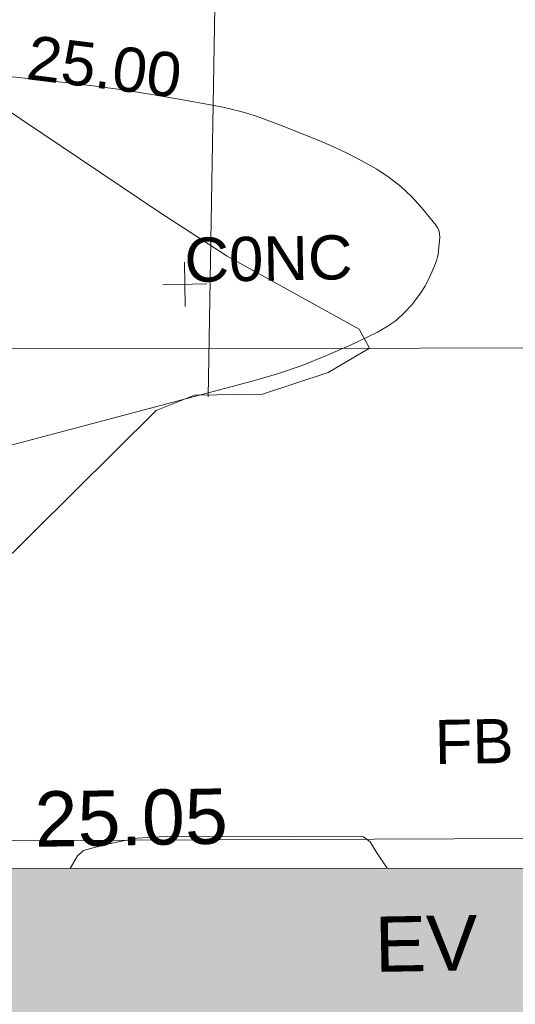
# Model space of a CAD drawing. Header units: millimetres. Extents: x -287732 to 520720, y -88450 to 287754.
# Tile 28 of 256: x -244807 to -241442, y 71427 to 78107. Entities that reach past the tile are written whole.
import ezdxf

# ---------------------------------------------------------------- set-up
doc = ezdxf.new("R2010")
doc.units = ezdxf.units.MM
doc.linetypes.add('IMPORT-UG_ELEC_STREET LIGHTING_QLB2 _2_', pattern=[2700, 1500, -300.0000000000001, 0, -250, 150, -300.0000000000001, 0, -200])
for name, color, linetype, lineweight, true_color in [('00_TOPO_BUILDING_OUTLINE', 5, 'Continuous', 9, 0x0000ff), ('00_TOPO_EAVE', 7, 'Continuous', 9, 0x666666), ('00_UAV_FORM_LINES', 7, 'Continuous', 9, 0x666666), ('01_DTM_CONTOUR_MJR', 7, 'Continuous', 9, 0x7f3f00), ('12333-PUM-2D-U-0001-C01 - Rev2_REVIT IMPORT_dwg', 7, 'Continuous', 9, 0x767676), ('A_RHA_Line', 7, 'Continuous', 9, 0x00a600), ('CONTOURS_INDEX', 4, 'Continuous', 9, 0x00ffff), ('CONTOURS_INDEX_LVL', 4, 'Continuous', 9, 0x00ffff), ('CONTOURS_MINOR', 7, 'Continuous', 9, 0x00a5a5), ('FLOWER_BED_TXT', 40, 'Continuous', 9, 0xffbf00), ('MARKINGS_WHITE_LINE', 7, 'Continuous', 9, 0xc0c0c0)]:
    doc.layers.add(name, color=color, linetype=linetype, lineweight=lineweight, true_color=true_color)
for name, color, linetype, lineweight in [('A_RHA_Detail', 7, 'Continuous', 9), ('PARAPET', 7, 'Continuous', 9), ('Text', 7, 'Continuous', 9), ('TEXT_TXT', 7, 'Continuous', 9)]:
    doc.layers.add(name, color=color, linetype=linetype, lineweight=lineweight)
doc.styles.add('Arial_3', font='arial.ttf', dxfattribs={"height": 299.9999999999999})
doc.styles.add('Swis721 Lt BT_2', font='swissl.ttf', dxfattribs={"height": 375})

# ---------------------------------------------------------------- blocks, each defined once
blk = doc.blocks.new('12333-PUM-2D-U-0001-C01 - Rev2_REVIT IMPORT_dwg_MGS62954_T2_Galway_ITM_3d_Rev1-2077680-Site Location Plan Proposed')
at = {"layer": '00_UAV_FORM_LINES', "color": 254, "true_color": 0xcccccc, "flags": 128}
blk.add_lwpolyline([(533656646.3393074, 725635594.9285582), (533659525.6439999, 725635542.1565003), (533662943.2357165, 725635486.2142044)], dxfattribs=at)
at = {"layer": '01_DTM_CONTOUR_MJR', "color": 254, "true_color": 0xcccccc, "flags": 128}
blk.add_lwpolyline([(533657448.1937449, 725633224.3358234), (533659433.8368151, 725635123.2928652), (533659694.7264962, 725635223.0127966), (533660158.4934983, 725635220.858442), (533660606.07252, 725635359.5610105), (533660890, 725635520.0000001), (533660821.4318182, 725635650.3787879), (533659934.560049, 725636162.4000754), (533659475.6255049, 725636469.8038698), (533657767.6074356, 725637659.7538391)], dxfattribs=at)
at = {"layer": '00_TOPO_BUILDING_OUTLINE', "color": 251, "true_color": 0x666666, "insert": (533658560.33956, 725632552.3010857), "char_height": 375, "width": 1495.902363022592, "attachment_point": 1, "line_spacing_factor": 1.005061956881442, "style": 'Swis721 Lt BT_2'}
blk.add_mtext('25.05', dxfattribs=at)
at = {"layer": '00_TOPO_EAVE', "insert": (533660854.0798673, 725631663.5544349), "char_height": 375, "width": 736.078940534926, "attachment_point": 1, "line_spacing_factor": 1.005061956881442, "style": 'Swis721 Lt BT_2'}
blk.add_mtext('EV', dxfattribs=at)
blk = doc.blocks.new('12333-PUM-2D-U-0001-C01 - Rev2_REVIT IMPORT_dwg_SPOT-2077713-Site Location Plan Proposed')
at = {"layer": 'Text', "color": 253, "true_color": 0xaaaaaa}
for p, q in [((0, 500.0000000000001), (0, -500.0000000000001)), ((-500.0000000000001, 0), (500.0000000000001, 0))]:
    blk.add_line(p, q, dxfattribs=at)
blk = doc.blocks.new('12333-PUM-2D-U-0001-C01 - Rev2_REVIT IMPORT_dwg-1620468-Site Location Plan Proposed')
at = {"layer": 'CONTOURS_INDEX', "color": 131, "true_color": 0xaaffff, "flags": 128}
blk.add_lwpolyline([(17365.79475947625, 19051.2772332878), (19009.50818834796, 19456.27018052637), (19180.93393673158, 19503.65967664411), (19350.17198626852, 19557.32959357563), (19516.12848660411, 19620.42014114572), (19679.89728820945, 19689.79110894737), (19865.07979093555, 19774.45240726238), (19931.40010326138, 19810.41978113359), (19993.62433422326, 19851.73308197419), (20049.7044448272, 19901.06527169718), (20101.68847476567, 19955.74338827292), (20129.85166464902, 19989.72675239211), (20162.51672350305, 20032.83438330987), (20192.51806777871, 20077.56542600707), (20218.52384007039, 20124.73158538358), (20241.86589801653, 20173.52115642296), (20266.58847986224, 20231.5636795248), (20274.55207577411, 20252.82805331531), (20281.22683754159, 20274.42907064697), (20285.9683476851, 20296.53505340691), (20289.42102426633, 20318.97768005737), (20299.29480073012, 20409.77651160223), (20299.04099123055, 20431.69144762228), (20295.58800405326, 20452.68412434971), (20287.33625088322, 20472.29341231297), (20275.88531991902, 20490.98044051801), (20178.41518938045, 20614.09569939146), (20111.9186009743, 20689.50963194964), (20040.75895727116, 20759.66583739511), (19962.60473050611, 20821.93545158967), (19879.78744809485, 20878.94733843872), (19775.67446487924, 20939.92304359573), (19681.1490842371, 20991.24643986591), (19584.40986601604, 21038.26411999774), (19486.19475576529, 21082.41132181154), (19232.81447973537, 21189.51161112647), (19178.31383889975, 21211.69021097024), (19123.44700179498, 21232.881430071), (19068.03087017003, 21252.59157794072), (19012.24854169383, 21271.31434495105), (18955.94183250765, 21288.33662474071), (18899.30362452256, 21304.08395687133), (18842.16816874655, 21317.91886722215), (18784.70121428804, 21330.47883003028), (18533.28451863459, 21381.01483264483), (18349.52683153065, 21415.83901818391), (18165.3255020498, 21447.9395427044), (17980.45870824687, 21475.95457569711), (17795.14827171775, 21501.24594743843), (16027.9655875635, 21722.53277932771)], dxfattribs=at)
at = {"layer": 'CONTOURS_MINOR', "color": 254, "true_color": 0xaae1e1, "flags": 128}
for points in [[(17715.67100519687, 16172.28155890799), (17766.41332637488, 16256.31171406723), (17805.75767031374, 16291.10233846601), (17822.73159641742, 16297.41103993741), (17981.1645738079, 16335.06058319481), (18079.17849742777, 16354.44554034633), (18177.73001827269, 16368.81817237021), (18277.08793443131, 16375.67231664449), (18376.98344723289, 16377.5141359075), (19710.87020367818, 16351.34467680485), (19755.1260148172, 16318.15926067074)], [(19755.1260148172, 16318.15926067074), (19794.04301161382, 16248.37250530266), (19866.86582891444, 16136.08021971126)]]:
    blk.add_lwpolyline(points, dxfattribs=at)
at = {"layer": 'MARKINGS_WHITE_LINE', "color": 254, "true_color": 0xeaeaea, "flags": 128}
blk.add_lwpolyline([(24503.91377438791, 22950.89774148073), (18836.58010186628, 23059.88492711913), (18709.42838490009, 19354.32060330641)], dxfattribs=at)
at = {"layer": 'PARAPET', "color": 253, "true_color": 0xaaaaaa, "flags": 128}
blk.add_lwpolyline([(21945.48824208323, 14782.21106808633), (21967.22943917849, 16306.30552209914), (15414.3085750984, 16392.87724439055), (15412.91225666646, 14868.0978739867)], dxfattribs=at)
blk.add_blockref('12333-PUM-2D-U-0001-C01 - Rev2_REVIT IMPORT_dwg_MGS62954_T2_Galway_ITM_3d_Rev1-2077680-Site Location Plan Proposed', (-533641079.6498471, -725615854.3561786))
at = {"xscale": 0.3, "yscale": 0.3, "zscale": 0.3}
blk.add_blockref('12333-PUM-2D-U-0001-C01 - Rev2_REVIT IMPORT_dwg_SPOT-2077713-Site Location Plan Proposed', (18563.73301858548, 20121.1833821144), dxfattribs=at)
at = {"layer": 'CONTOURS_INDEX_LVL', "insert": (17545.62675792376, 21830.11497048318), "char_height": 299.9999999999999, "width": 1256.112065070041, "attachment_point": 1, "rotation": 351.9239465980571, "line_spacing_factor": 0.9417779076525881, "style": 'Arial_3'}
blk.add_mtext('25.00', dxfattribs=at)
at = {"layer": 'FLOWER_BED_TXT', "insert": (20205.40670317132, 17136.10673840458), "char_height": 299.9999999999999, "width": 639.0745594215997, "attachment_point": 1, "line_spacing_factor": 0.9417779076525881, "style": 'Arial_3'}
blk.add_mtext('FB', dxfattribs=at)
at = {"layer": 'TEXT_TXT', "insert": (18563.73301858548, 20436.19447707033), "char_height": 299.9999999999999, "width": 1358.951649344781, "attachment_point": 1, "line_spacing_factor": 0.9417779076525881, "style": 'Arial_3'}
blk.add_mtext('C0NC', dxfattribs=at)

msp = doc.modelspace()

# ---------------------------------------------------------------- hatches: boundary and pattern name
at = {"layer": 'A_RHA_Detail', "true_color": 0xc0c0c0}
h = msp.add_hatch(color=9, dxfattribs=at)
h.paths.add_polyline_path([(-80880.60083809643, -68502.79057078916), (-80400.865924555, -68483.41509113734), (-80400.865924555, -62984.64684185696), (-24474.85765177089, -63009.32043784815), (-24456.14471271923, -50840.30023858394), (-36622.55041039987, -50831.65104353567), (-36622.55041039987, -44228.57792613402), (-50959.0526582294, -44218.38599194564), (-50959.0526582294, -42573.78171514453), (-54563.9325804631, -42571.21897729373), (-54565.69773352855, -45054.17447474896), (-92408.82109321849, -45027.27149621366), (-92411.78875845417, -49201.74309222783), (-100061.9988811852, -49201.74309222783), (-100052.2214449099, -64852.82557838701), (-86120.90825229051, -64852.82557838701), (-86092.1662649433, -62957.90041523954), (-84861.10047608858, -62957.90041523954), (-84854.79052929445, -68240.109737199), (-80870.60226892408, -68240.10973722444)])
h.paths.add_polyline_path([(-137238.9269902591, -68461.9384092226), (-132719.7426408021, -68433.0633692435), (-132847.0731201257, -62850.04282283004), (-130454.6837966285, -62916.63108078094), (-130498.2830220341, -61355.85393642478), (-117581.136331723, -61423.42893438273), (-117492.3908565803, -49183.91309190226), (-125136.5200282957, -49178.47881952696), (-125133.572703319, -45032.61887136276), (-163007.1824077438, -45005.6942194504), (-163007.1824076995, -44090.2963411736), (-163123.8521269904, -44090.21339942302), (-163122.6389897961, -42383.75184302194), (-166563.8543419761, -42383.75184298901), (-166565.034908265, -44044.39824208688), (-193158.4656786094, -44025.49275805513), (-193195.152889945, -62863.65652504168), (-137269.7106414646, -62916.63108078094), (-137254.3708868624, -65679.90523788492)])
h.paths.add_polyline_path([(120310.9497607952, -32334.28230164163), (120312.4652266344, -31610.73011961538), (133451.2244789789, -31638.24899384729), (133469.2230092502, -19717.98315780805), (121295.7536929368, -19692.48606430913), (121319.8434528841, -8190.941560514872), (112277.0825930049, -8172.001674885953), (112263.1770823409, -14811.1234547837), (78285.85310969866, -14739.95861438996), (78292.82277619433, -8167.077575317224), (75241.99098605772, -8160.673431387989), (69355.76844233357, -8152.931592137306), (69353.6659720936, -9156.74635762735), (68372.60878945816, -9154.691552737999), (68372.60878945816, -13705.52853215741), (69333.7233474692, -13707.54156770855), (69325.07112547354, -16249.53369228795), (66623.4489111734, -16249.53369228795), (66619.79243935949, -17995.29925530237), (65989.07757494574, -17995.2992552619), (65985.44262772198, -19730.78799483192), (57152.23993377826, -19712.28702421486), (57127.42535098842, -31559.89463417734), (70277.87165424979, -31587.43801817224), (70277.87165431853, -32271.7414715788), (78263.96947909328, -32285.12944888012), (78266.62661740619, -31019.79372153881), (112335.8856506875, -31091.15111860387), (112335.8856506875, -32317.57330553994), (119781.4233959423, -32333.17321913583)])
h.paths.add_polyline_path([(7503.717409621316, -1791.439263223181), (15482.43097392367, -674.0213231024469), (15484.0826588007, 148.1327206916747), (56188.28042539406, 205.5276654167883), (56155.84326007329, 14338.3166313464), (18016.62665935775, 14236.48149539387), (17967.9025208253, 34313.18372071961), (21727.10644863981, 34324.0692624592), (21708.90974962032, 40608.10218321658), (18009.66447159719, 40608.10218321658), (17995.54603706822, 45483.75063442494), (9770.084204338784, 45420.6329473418), (3966.213879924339, 45446.76585222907), (3984.771235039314, 14176.56786832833), (1023.062455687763, 14176.56786837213), (-276.5134647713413, 14190.52623461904), (-231.6790044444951, 5968.135265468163), (-226.4491536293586, 193.7444677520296), (553.0869992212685, 183.4716499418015), (7477.609307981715, 143.2867586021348), (7488.638446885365, -674.0213231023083)])
h.paths.add_polyline_path([(77755.59663317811, 53.47451145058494), (77729.51881611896, 1699.844979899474), (94464.47132486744, 1659.976083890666), (94606.37913471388, 17991.390236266), (88810.4190114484, 18015.03260816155), (88799.89418497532, 14436.74271609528), (69413.88950349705, 14457.8773889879), (69377.35724448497, 99.62816357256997), (75241.99098605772, 67.32134432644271)])
h.paths.add_polyline_path([(61252.12079701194, 46453.95617366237), (105774.7348988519, 46472.68783506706), (105768.2642198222, 61852.61234306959), (92285.13876309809, 61852.61234306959), (92308.59670399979, 65784.30757140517), (96107.4668000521, 65767.60445243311), (96059.68081117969, 75209.20847378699), (101084.8427276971, 75071.88872764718), (104988.0046543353, 74765.36560406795), (108403.6894220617, 74363.8408943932), (112009.2703903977, 73787.25420861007), (115645.3524815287, 73049.69667206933), (116890.8108051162, 72761.69136252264), (120208.9929833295, 71893.18353872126), (120865.241739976, 71703.68484519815), (124135.6329506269, 70669.67317906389), (127435.6253142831, 69480.50055823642), (127820.4368670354, 69394.93141813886), (128274.3081769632, 69331.69585753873), (128731.8791144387, 69306.66104516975), (129189.9401488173, 69320.00258290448), (129645.2782985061, 69371.62688826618), (130094.6997111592, 69461.17185603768), (130535.0520071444, 69588.00939074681), (130963.246434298, 69751.24981927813), (131376.2795165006, 69949.74812590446), (131771.2541232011, 70182.11198903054), (132162.5575600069, 70460.5404660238), (132496.0921583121, 70741.69081113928), (132820.871367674, 71064.98072578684), (133117.4593294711, 71414.31364272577), (133383.77568926, 71787.23923950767), (133616.5473239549, 72178.5372844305), (133817.1647262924, 72590.54524898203), (133982.6025969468, 73017.89547513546), (134111.7005086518, 73457.59040801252), (134203.5529320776, 73906.54590458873), (134257.5155883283, 74361.61286216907), (134272.5462649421, 74819.5993153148), (134250.5259875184, 75277.29281745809), (134189.6227572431, 75731.48297747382), (134090.9274700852, 76178.98397757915), (133955.1324028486, 76616.65691993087), (133783.1900598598, 77041.43184345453), (133576.3064937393, 77450.32925647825), (133335.932843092, 77840.48103920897), (133063.7551572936, 78209.15055532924), (132761.6825665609, 78553.75185442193), (132431.8338935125, 78871.8678050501), (132076.5227905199, 79161.26705197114), (131698.2415080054, 79419.91966861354), (131299.6434187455, 79646.01139197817), (131093.5942456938, 79746.34209763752), (132146.0467355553, 83110.22226145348), (122787.7632953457, 86282.54285518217), (121604.3555412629, 82800.3591886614), (117095.9864227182, 83870.84033785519), (116841.9598400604, 83526.35449572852), (116120.5435466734, 91221.93611972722), (110237.7341284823, 91274.27491021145), (110194.3680786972, 90435.39030214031), (104988.0046543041, 90486.49901390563), (104973.2761846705, 94309.82427956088), (103746.1314668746, 94309.8242795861), (103839.9937121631, 122852.1474271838), (96365.09202306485, 122931.9599470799), (96350.3400238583, 123952.4168585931), (104555.5505249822, 123902.1925226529), (104607.3234458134, 120248.5396156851), (125502.5015002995, 120134.1933400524), (125662.0200253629, 137657.3796882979), (114479.5865733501, 137699.2256881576), (114382.306264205, 129149.9458158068), (104644.159003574, 129187.9975073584), (104577.9931702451, 126217.3903144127), (101184.4926406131, 126159.1566967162), (101264.6166812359, 135959.2655565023), (89967.23178808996, 135988.8856164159), (89927.63362986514, 125823.6463181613), (93630.53562302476, 125840.7948842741), (93580.65688892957, 122931.9599470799), (88697.38835376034, 122904.7310126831), (88679.3898954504, 95739.09143775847), (86378.25848996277, 95739.09143775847), (86378.18187189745, 96178.1008337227), (83279.50743284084, 96200.92083327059), (83273.62493422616, 95735.74732133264), (70169.67509619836, 95733.22421950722), (70166.26842742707, 96272.07409347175), (66674.99731294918, 96257.14073655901), (66654.74538556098, 95755.71092136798), (65784.77231079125, 95755.71092136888), (65887.65094984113, 117470.630565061), (53473.3427162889, 117487.9046429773), (53434.44066309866, 98570.46349063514), (40649.41626916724, 98570.46349063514), (40610.16711559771, 94406.01479078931), (38853.82372868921, 94410.36303440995), (38848.65589191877, 89463.65332729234), (40612.46601912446, 89518.45976927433), (40665.38257362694, 86257.73741128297), (38372.19584460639, 86305.72309285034), (38369.79374539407, 76901.0507917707), (50937.9512507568, 76944.40198294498), (50922.88567286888, 74598.78180889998), (56484.9061132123, 74588.85093771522), (56484.9061132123, 75194.85181995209), (92465.4037153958, 75233.0258166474), (92645.92783662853, 71766.64845094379), (89810.55521366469, 69362.83965827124), (85313.16173974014, 69360.94750420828), (85313.16173974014, 66907.4050808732), (75210.14498263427, 66903.15451589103), (75210.14498263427, 63815.70944550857), (70819.40014309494, 63815.70999200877), (70819.21601505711, 64253.35708059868), (69456.83415683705, 64253.35708059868), (69455.7195737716, 66901.99623166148), (61303.32856759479, 66898.5668068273), (61304.56054988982, 63970.32021231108), (70500.41048208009, 63970.32021219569), (70500.4088543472, 61852.59006207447), (61245.6438848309, 61848.69637488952), (61252.03558504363, 46656.49344428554)])
h.paths.add_polyline_path([(-17153.16561239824, 48569.32684293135), (-17153.16561224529, 60770.38083685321), (-29362.88357759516, 60774.70428694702), (-29362.88357759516, 67399.20394580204), (-43507.24466814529, 67405.01911303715), (-43488.5313307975, 69093.07334175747), (-45766.41866231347, 69109.32868388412), (-45794.3462003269, 67405.01911303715), (-47272.11273194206, 67404.2124544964), (-47272.44887633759, 66454.91798908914), (-86004.56386332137, 66468.63299519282), (-86006.66970787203, 60521.58362721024), (-92662.87722510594, 60521.58362721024), (-92665.2138765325, 50184.35611932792), (-79752.0168396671, 50179.78309939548), (-79752.016597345, 48591.4932381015), (-17157.7163123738, 48569.32845417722)])
h.paths.add_polyline_path([(-201056.4185878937, 48628.75479108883), (-138377.9751621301, 48634.64535779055), (-138377.9751621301, 50133.28201003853), (-125467.710581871, 50134.49626164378), (-125468.6909603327, 60566.1903686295), (-132186.8595614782, 60565.86652591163), (-132187.4203588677, 66533.0197876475), (-170643.3098734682, 66805.61809689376), (-170643.3098732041, 67738.78475848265), (-200340.0100486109, 67488.93693764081), (-200348.7171487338, 60827.78025104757), (-201057.5650552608, 60827.71357558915), (-201056.6510294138, 51102.04313372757)])
h.paths.add_polyline_path([(-240051.5126725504, 54769.19491160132), (-239444.490259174, 54811.10754483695), (-239186.5396223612, 54841.92927608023), (-238764.8191577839, 54940.98166103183), (-238382.4735933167, 55122.46891388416), (-237990.3402229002, 55354.87497234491), (-237269.2031023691, 55936.21515020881), (-237032.4836384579, 56225.56611516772), (-236793.0039602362, 56569.31473944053), (-236554.5880578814, 57004.26389721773), (-236432.7219585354, 57267.46508908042), (-236300.081527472, 57753.26238983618), (-236250.7285154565, 58017.17885684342), (-236235.6490609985, 58516.21786804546), (-236233.2538429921, 58987.85640053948), (-236213.7029795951, 59823.48083769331), (-236363.8287855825, 59820.86038205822), (-236634.0279869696, 60698.06075827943), (-236391.9547756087, 61432.19726339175), (-236225.4740089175, 61435.10319600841), (-236201.6036569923, 62637.68779596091), (-232563.5271750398, 62639.28734435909), (-232563.5271750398, 63049.03842404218), (-232732.1945866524, 63049.15302218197), (-232860.1521277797, 63457.95890274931), (-232731.606808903, 63914.24862697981), (-232560.8209656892, 63914.24862697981), (-232515.1276847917, 70598.00033009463), (-240628.6947849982, 70598.85496273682), (-240629.7923196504, 72350.98321577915), (-246412.6011212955, 72347.36085933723), (-246412.6011212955, 70616.45923936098), (-254449.5805725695, 70618.60952619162), (-254454.637144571, 70754.06491720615), (-254469.7140363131, 73191.66276250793), (-263883.2532625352, 73267.83063688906), (-263902.4181505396, 68260.74348553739), (-263714.8217520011, 68259.82096572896), (-263552.9672900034, 67819.65434396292), (-263719.0883117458, 67392.2068408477), (-263913.6298699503, 67392.20684284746), (-263956.7001913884, 58633.76423459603), (-260181.1963171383, 58611.22607638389), (-260192.3146983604, 56354.25111579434), (-257184.684388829, 56339.46086021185), (-257213.4419957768, 57092.93866021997), (-257338.5163846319, 57093.27331223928), (-257471.0109294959, 57531.74572308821), (-257338.5163845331, 58062.22513696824), (-257203.4956297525, 58064.06881289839), (-257173.5751889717, 58598.54056692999), (-256478.2273617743, 58575.27357994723), (-256478.2273617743, 58788.51859473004), (-256013.0091299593, 58911.92701534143), (-255397.0786664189, 58780.99767617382), (-255397.0786664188, 58595.982422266), (-243809.885361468, 58585.92793201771), (-243805.3570672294, 58352.04527760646), (-243740.939469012, 57884.52572680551), (-243619.0830608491, 57421.84877545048), (-243424.3877545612, 56943.65915412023), (-243247.1437899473, 56608.24157713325), (-243003.0710579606, 56249.99021479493), (-242732.2093200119, 55932.75703082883), (-242371.7230178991, 55603.12658811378), (-242141.255125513, 55424.88676767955), (-241804.9643037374, 55216.88439822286), (-241529.4640827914, 55077.02869055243), (-241100.6275144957, 54917.18295003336), (-240836.2134980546, 54840.82833176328), (-240453.4486195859, 54788.60784130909), (-240218.9578693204, 54777.28227442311)])
h.paths.add_polyline_path([(40276.69022552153, 59895.36417752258), (40328.62676029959, 69196.9439153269), (36588.99968785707, 69217.8245910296), (36619.46637569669, 74674.25962428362), (32264.36460078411, 74687.02318924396), (32233.48293867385, 69156.26826306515), (11916.69390495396, 69269.70959686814), (11966.66200111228, 78218.75165974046), (29087.509017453, 78123.15526808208), (29143.44567205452, 88141.1370047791), (15719.348796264, 88216.09212953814), (15732.60379610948, 90589.9978889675), (4594.294101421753, 90652.19003489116), (4525.129359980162, 78265.12250449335), (10096.76365553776, 78234.01258731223), (10077.43887221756, 74773.03821910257), (4547.641142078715, 74803.91453678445), (4465.579974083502, 60107.1600234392), (19125.89094760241, 60025.30234268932), (19139.86249374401, 62527.53804644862), (31738.59196305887, 62457.19146404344), (31724.55430858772, 59943.11609815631), (38369.79364225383, 59906.01157293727)])
h.paths.add_polyline_path([(-246083.0241259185, 72334.29150213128), (-246083.0594797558, 72334.30275087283), (-246208.2905500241, 72334.29150213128)])
h.paths.add_polyline_path([(-114575.3004830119, 112178.0758695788), (-114575.3246435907, 112178.0758695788), (-114707.2752166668, 115801.5811617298)])
h.paths.add_polyline_path([(-154699.9178765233, 101760.4080976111), (-114382.050333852, 101776.0542914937), (-114382.050333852, 106926.9360164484), (-113755.641395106, 106927.1792101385), (-113757.5507412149, 111847.2721531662), (-114431.6837526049, 111847.2721531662), (-114431.8097758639, 112178.0758695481), (-114575.3004830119, 112178.0758695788), (-114578.9984943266, 121707.2390833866), (-123056.9849702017, 121707.2390833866), (-123068.8201032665, 156452.7036899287), (-119381.2340625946, 156454.1348067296), (-119381.2340625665, 160165.8597952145), (-115501.031452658, 160167.3662801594), (-115503.3750945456, 166206.5793118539), (-132411.7987151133, 166599.6604729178), (-132411.8243278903, 166665.6603411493), (-135275.0124468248, 166664.5490317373), (-135275.0124468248, 166628.1883101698), (-135911.3205076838, 166628.1944502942), (-135911.3479256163, 166352.1604668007), (-152521.1633846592, 166345.7146753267), (-152518.3680955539, 159142.6836790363), (-150699.3133726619, 159117.9265656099), (-150758.5477087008, 122560.691203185), (-151059.2005266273, 122560.691203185), (-151061.0981347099, 121302.4374932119), (-154138.3148337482, 121372.6012653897), (-154138.3148337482, 121865.1834517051), (-154704.3888425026, 121867.2611370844), (-154688.5451973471, 119352.3937021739), (-154745.5933227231, 119352.3715636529), (-154745.5763474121, 118722.1532660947), (-160794.1544526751, 118748.7442832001), (-160794.1544526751, 119410.5425977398), (-163852.1622693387, 119422.408321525), (-163855.0715294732, 118762.2003111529), (-167568.6765459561, 118778.5256058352), (-166634.6619849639, 124395.1277019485), (-166930.050559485, 124500.0918161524), (-167568.6765459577, 124707.6250903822), (-168028.2173235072, 124841.3808647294), (-168630.5006276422, 124991.3056740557), (-169238.2056069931, 125117.4693074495), (-169850.3952285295, 125219.6772876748), (-170466.1255403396, 125297.7720169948), (-171089.11025998, 125351.8553033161), (-171704.4065937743, 125381.1774255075), (-172325.0479971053, 125386.3595015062), (-172782.2248668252, 125374.5832362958), (-173401.7764235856, 125337.4554476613), (-174109.844898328, 125263.4341236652), (-174634.1213722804, 125190.4100126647), (-175245.0145766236, 125080.719099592), (-176047.1958093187, 124895.7675260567), (-176665.4852587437, 124724.7228134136), (-177045.3001228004, 124609.1129151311), (-177631.5127792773, 124405.2077276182), (-176665.4852586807, 118818.5158794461), (-177558.9402083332, 118822.4435768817), (-177662.2853368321, 125263.4341236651), (-176365.3912351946, 126542.9270807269), (-159462.2970490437, 126319.910391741), (-157057.7396790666, 128609.0850976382), (-157060.6673204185, 136153.1661957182), (-158638.8016610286, 137740.2441626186), (-159352.3735831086, 137740.2441626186), (-161634.4140634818, 140201.1078539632), (-168727.9404945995, 140256.8191146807), (-171035.0401161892, 137942.8847305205), (-174184.1459014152, 137942.8847305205), (-176460.1167434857, 140292.2858551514), (-177341.6856934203, 140292.2858551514), (-177341.7113613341, 140358.4281613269), (-183428.5803825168, 140356.0660244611), (-185921.6385985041, 137917.4639994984), (-185921.6385985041, 131757.3091155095), (-186906.8767412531, 131756.9267733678), (-187725.3914540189, 130809.9989183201), (-187724.058890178, 127376.1828148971), (-186481.0281350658, 126304.5577463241), (-186479.4846754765, 122327.2959175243), (-185176.2828158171, 121059.4673825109), (-180304.1129154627, 121059.4673824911), (-180304.1136492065, 118802.0484409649), (-193555.3706955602, 118802.0484409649), (-193555.368699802, 133117.8341649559), (-192593.6442938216, 133118.2073819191), (-192593.6442938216, 134200.8158367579), (-192224.6284783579, 134200.9592041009), (-192225.5653014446, 136615.0101267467), (-192595.0012460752, 136615.0101267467), (-192595.4357332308, 137734.4745165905), (-193589.2709668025, 137734.4746851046), (-193589.2685988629, 147474.570583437), (-193163.2062206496, 147492.8644732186), (-192765.7252967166, 147531.087133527), (-192359.9383250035, 147589.5931622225), (-192199.8207947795, 147616.5827294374), (-191882.7548926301, 147682.9245600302), (-191568.5380070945, 147761.6632019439), (-191257.654638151, 147852.677242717), (-190828.6072909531, 148002.2045655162), (-190647.7999969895, 148070.9514233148), (-190349.7690789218, 148197.8750094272), (-190056.9509284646, 148336.4013817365), (-189769.797051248, 148486.3169427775), (-189405.3590254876, 148698.0567944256), (-189132.906026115, 148873.2749095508), (-188867.542109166, 149059.0543929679), (-188609.6764469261, 149255.1087866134), (-188354.9814055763, 149465.3525772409), (-188079.6339208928, 149713.879248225), (-187884.9836199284, 149901.8220103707), (-187545.928247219, 150265.8040604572), (-187446.29984479, 150378.3960832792), (-187241.3270201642, 150629.2310214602), (-187046.3599558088, 150887.9197697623), (-186861.6992771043, 151154.0634500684), (-186546.1373636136, 151669.829875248), (-186524.4196769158, 151707.0632450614), (-163675.2898318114, 151669.829875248), (-163687.5843045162, 148134.07679455), (-157303.6541541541, 148136.492106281), (-157303.6541541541, 155759.91501608), (-157557.4317586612, 155765.0384228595), (-157555.9168973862, 166678.0466575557), (-187009.2021991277, 166699.7464767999), (-187013.0952111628, 162054.4009359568), (-188707.17754695, 162044.5925187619), (-188705.9961892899, 155021.5333641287), (-188737.9999316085, 154650.5326604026), (-188799.0133969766, 154283.1866125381), (-188857.2045401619, 154035.4341107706), (-188966.1106131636, 153679.3368924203), (-189102.6200311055, 153332.8820747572), (-189265.8911675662, 152998.2056672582), (-189454.9174011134, 152677.371060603), (-189645.2484685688, 152421.3220123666), (-189916.9563410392, 152104.2450531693), (-190212.7041973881, 151809.4634871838), (-190530.6686598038, 151538.7947471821), (-190868.8893671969, 151293.9075915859), (-191225.281078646, 151076.3118324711), (-191597.6465194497, 150887.3490191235), (-192092.8415776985, 150682.5621956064), (-192519.2468154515, 150561.8451365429), (-192903.8930791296, 150482.240889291), (-193187.215491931, 150440.8868273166), (-193594.1866364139, 150407.1257787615), (-193594.5952989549, 151459.9895227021), (-205369.2399268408, 151455.4201247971), (-205354.4523517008, 113350.0822379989), (-207187.1580384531, 113349.3710182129), (-207184.3024929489, 105991.0636522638), (-205312.8748221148, 105991.1901500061), (-205311.2362476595, 101769.6553082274), (-175488.6451201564, 101781.2285901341), (-175488.6451201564, 110889.6985621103), (-154703.4627663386, 110897.5679794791), (-154700.2792295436, 102691.5597281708)])
h.paths.add_polyline_path([(193735.9435693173, 113047.8274774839), (208865.0938716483, 114991.0266430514), (208976.1154123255, 114126.6471160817), (216447.8967332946, 115086.3281915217), (216038.7305308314, 118271.9702413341), (232648.5073383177, 120405.3421626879), (233425.993615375, 114352.0734369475), (240632.2017567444, 115277.6440988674), (239854.8412683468, 121329.9334727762), (256406.8682407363, 123455.8879629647), (257091.7572256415, 118089.1198988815), (264572.2871227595, 119040.8180953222), (261877.8350555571, 138524.7609215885), (259178.7147038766, 138221.6086035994), (259197.3483655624, 137439.0084132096), (254686.1480587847, 136897.0007612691), (255412.6810205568, 131314.8303176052), (240852.7447969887, 129522.4514056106), (239771.0426543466, 137918.8519126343), (240649.5822431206, 138010.1984551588), (240062.3063116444, 142776.6750342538), (239165.7694642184, 142685.0143484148), (237630.9646614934, 151018.3171732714), (266172.8791088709, 154560.7889781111), (271297.1876944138, 142612.4006970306), (276531.7397502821, 144861.098714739), (274941.5029779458, 148527.9037281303), (302074.5307653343, 160134.9084326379), (300215.9323773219, 164320.1841173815), (301528.1613272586, 164907.0997989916), (300405.1237791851, 167477.8916353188), (299016.6944531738, 166945.7181824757), (295626.7488506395, 174518.754428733), (294333.0289184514, 177537.1551681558), (287288.8475947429, 174518.754428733), (289427.6893504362, 169661.0163463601), (272956.7816584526, 162557.1203578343), (271943.2187787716, 164897.4305293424), (267016.3118217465, 162764.0369715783), (268502.3094164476, 159357.0430143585), (265200.4029574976, 157946.4096681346), (226856.416695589, 153146.7821792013), (227510.3041274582, 148852.0205334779), (228280.9873165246, 141179.0007483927), (227302.3544112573, 141050.281300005), (227895.3788235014, 136433.1758633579), (228748.5501749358, 136523.8855003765), (229602.3077302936, 128023.7667641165), (217691.2359889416, 126493.8999679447), (217642.3600127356, 126874.433267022), (215138.5007311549, 126552.8357430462), (215194.9980427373, 126112.965074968), (215015.6132226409, 126089.924757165), (214840.9672575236, 127449.66446064), (192258.7012018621, 124549.1816390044), (193486.3576426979, 114991.0266430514)])
h.paths.add_polyline_path([(-78076.24187439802, 117605.5188722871), (-78076.23951902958, 117610.0871211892), (-78070.318122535, 129485.7330792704), (-74723.15926543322, 129478.385255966), (-74723.15926543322, 125435.7860624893), (-48015.64546086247, 125380.0246061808), (-47996.55031653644, 135872.5822179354), (-61198.15919578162, 135901.5630078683), (-74714.72264144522, 135923.5088764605), (-74723.6287602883, 131865.2975510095), (-78070.318122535, 131872.642169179), (-78062.97909487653, 149549.7689430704), (-58292.26570492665, 149541.5607197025), (-58292.26570491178, 148946.2407608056), (-37707.70924046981, 148937.6946533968), (-37703.30827430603, 159740.0672041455), (-44148.26955755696, 159742.7429641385), (-44148.26955755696, 162961.3319174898), (-49829.95437583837, 162961.3319174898), (-49830.92144130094, 160632.0129326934), (-78494.09026625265, 160643.9130440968), (-78494.09026625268, 161615.1537738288), (-78739.225852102, 161615.2555472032), (-78691.7919454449, 168187.9195488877), (-90844.57645036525, 168126.8149079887), (-90962.52567694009, 152686.7636277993), (-89064.97866809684, 152685.9758215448), (-89079.54115380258, 117610.0871211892), (-78374.80218507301, 117605.6428258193)])
h.paths.add_polyline_path([(69254.82576126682, 129235.9722870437), (69259.97086178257, 136167.789247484), (86068.0992678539, 136131.0235193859), (86008.66431381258, 164703.3084147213), (58789.63167882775, 164723.511581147), (58789.63167882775, 170119.2062865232), (54460.1632489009, 170122.4198087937), (54457.21717773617, 166153.279245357), (47042.2151650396, 166158.7829869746), (47041.10931533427, 164668.9097040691), (39173.27935198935, 164674.7495545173), (39172.83712618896, 164078.9539098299), (17014.87910992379, 164095.4005254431), (17002.38841206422, 147267.1142245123), (12659.63471563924, 147267.1142245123), (12653.60087534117, 139137.9291796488), (17031.41608901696, 139134.6797717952), (17024.5879174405, 129935.3194463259), (39191.34773726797, 129918.8662983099), (39191.34773726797, 129258.2867272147), (69014.0340609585, 129236.1510132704)])
h.paths.add_polyline_path([(39265.62356917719, 139467.8223435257), (33050.91021530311, 139484.1586867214), (33087.56357182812, 153427.9220784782), (39277.60130889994, 153411.6505991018), (39277.60130890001, 152830.3127277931), (43058.29603858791, 152820.3745823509), (43024.83899408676, 140092.5601633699), (39267.2657899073, 140092.5601633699)])
h.paths.add_polyline_path([(1979.548949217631, 189123.2414339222), (18699.10403225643, 189180.0465563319), (18678.46874730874, 195253.6675675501), (24349.02704561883, 195272.9334348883), (24334.96888372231, 199550.7690688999), (28829.78348974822, 199566.0403168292), (28798.3577216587, 208815.6446464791), (24334.949615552, 208806.151404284), (24333.90624841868, 209113.2475694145), (16811.59093053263, 209087.6903002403), (16806.58456499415, 208843.5909093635), (6772.293057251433, 208809.4991440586), (6797.166076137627, 201488.5780549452), (-8471.058649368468, 201436.7038490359), (-8471.058649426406, 200429.0172028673), (-11856.09020770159, 200417.5164702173), (-11823.72827009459, 190892.3684138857), (-7614.729360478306, 190906.6685966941), (-7614.729360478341, 190170.8290169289), (-4608.619189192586, 190169.2993656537), (-4608.238782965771, 190916.8832264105), (1973.379031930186, 190939.2444180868), (1977.122761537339, 189837.3456693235)])
h.paths.add_polyline_path([(-20506.22133143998, 190640.0286460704), (-20122.28942212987, 206347.1214480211), (-41550.34215551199, 207015.2557957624), (-41462.26177903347, 210449.6195896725), (-31391.41053372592, 210152.0276719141), (-31078.64493155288, 223862.5743669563), (-44305.08575743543, 224230.7972280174), (-44490.79956591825, 211865.5542346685), (-47510.12209648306, 211942.9901385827), (-47722.57925071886, 203659.0205614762), (-47076.06680548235, 203635.3001465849), (-47175.4684425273, 199531.9403872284), (-46801.21126120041, 199520.4703269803), (-46873.68175963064, 195478.5899481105), (-44600.40472248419, 195425.2559779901), (-44685.88459507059, 192243.2795180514), (-38073.99929115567, 192135.6564362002), (-38104.39995468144, 191126.972250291), (-21537.79264466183, 190668.5723412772)])
h.paths.add_polyline_path([(16801.02360973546, 195961.500137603), (9656.615133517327, 196015.1086063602), (9643.838150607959, 199513.9922857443), (11631.77992468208, 199485.8321209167), (11631.7920940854, 203322.2460456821), (16806.58456511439, 203391.4855728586), (16801.0407710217, 195984.4293109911)])
h.paths.add_polyline_path([(122084.9264926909, 200536.2570557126), (122088.1805162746, 206386.1947929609), (125211.1061638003, 206386.1947929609), (125211.1162733, 206645.8932837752), (126202.7098976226, 206645.8932838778), (126203.0204769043, 207041.0477229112), (130401.4034741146, 206979.0758390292), (130444.2691124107, 209883.280297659), (126202.8383603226, 209945.8832030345), (126203.0204769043, 214624.1281189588), (127364.791950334, 214624.1281190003), (127365.2106673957, 225380.2058567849), (126159.8599207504, 225380.2527798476), (126207.4133336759, 241475.3410923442), (119482.5411291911, 241495.8747898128), (119479.2041949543, 246182.0096278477), (109943.9121324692, 246175.2196735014), (109953.2702601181, 233033.381429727), (115000.5285021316, 233033.3814296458), (114999.579292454, 208653.4991933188), (112026.3032630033, 208653.4991933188), (112024.3519988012, 200538.6761891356), (122024.6079402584, 200536.2715596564)])
h.paths.add_polyline_path([(30087.05071580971, 200986.75440713), (38030.67179071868, 201028.6865660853), (38030.67179071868, 202922.9731660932), (38109.89531492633, 202923.3913649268), (38067.25569096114, 208827.6066631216), (38013.35839378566, 208827.6672237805), (38012.38630971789, 209012.5383931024), (30044.90685988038, 208970.480297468), (30076.83023715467, 202922.9203834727)])
h.paths.add_polyline_path([(195986.2599417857, 205661.5722736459), (202896.8751332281, 206052.0074670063), (202676.8862551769, 209945.7611691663), (195766.2710618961, 209555.3259759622)])
h.paths.add_polyline_path([(-91652.40581580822, 206392.6172135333), (-79454.24421187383, 206432.5105635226), (-79629.29258199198, 238245.6998510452), (-68904.21147484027, 238215.095164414), (-68918.55832832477, 246312.9061543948), (-68918.56040493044, 246314.0782553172), (-68756.515268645, 246312.9061543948), (-68755.20581930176, 246638.9786699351), (-79620.07671794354, 246651.3624133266), (-79606.5628449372, 247343.5411849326), (-82154.50636787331, 247318.0695596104), (-82154.50636787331, 247488.1275895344), (-91640.64698348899, 247472.5371040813), (-91638.72040628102, 246846.4753752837), (-131470.3702759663, 246641.42150215), (-131470.3702759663, 250159.5419305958), (-142857.1087886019, 250176.7939677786), (-142864.0554935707, 246220.0701029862), (-165118.8027587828, 246272.3986783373), (-165040.0492656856, 253907.936045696), (-178677.4727934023, 253929.5079730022), (-178699.5521575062, 238176.7234097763), (-138599.3373496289, 238209.4781454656), (-138548.4479938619, 206627.5237025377), (-126646.6702863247, 206572.2299428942), (-126666.6805510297, 234825.8818836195), (-124962.7180531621, 234825.9534805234), (-124969.0241559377, 234688.4891474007), (-91595.61129713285, 234664.3133306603), (-91650.87307429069, 207155.5994723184)])
h.paths.add_polyline_path([(142123.7078574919, 209113.5383730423), (152768.4446292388, 209127.3137314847), (152745.2992288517, 227012.63380935), (142100.5623961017, 226998.8584508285), (142121.8067345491, 210582.5602643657)])
h.paths.add_polyline_path([(168998.8561129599, 209274.9592350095), (169026.8416078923, 226860.3446540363), (161686.6780314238, 226876.6646907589), (161647.6783165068, 209291.3037608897), (168846.6177107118, 209275.2977201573)])
h.paths.add_polyline_path([(49761.46820719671, 218476.5678095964), (49794.00484360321, 223316.1680811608), (41274.07755982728, 223363.4010619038), (41273.58999769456, 223290.8795634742), (32187.30576796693, 223351.9666549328), (32202.10532419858, 225553.2987454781), (20081.83724695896, 225634.7833114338), (20035.26675877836, 218707.7438801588), (31566.33951793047, 218630.2204881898), (31566.12891731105, 218598.8950898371), (49750.1971391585, 218476.6435849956)])
h.paths.add_polyline_path([(162361.9830851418, 234154.05208666), (162366.6425722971, 241589.9129272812), (135261.102696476, 241630.986197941), (135249.088870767, 234197.8735112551), (160249.0277027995, 234157.4671671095)])
h.paths.add_polyline_path([(176458.8604389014, 246709.5724700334), (176516.2484477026, 252173.1529804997), (168884.2833866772, 252253.3171281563), (168934.86529241, 257068.9279575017), (164355.0504715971, 257117.0331241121), (164296.1746742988, 251511.808811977), (164416.8965511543, 251510.5407811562), (164367.8024342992, 246836.573754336), (171460.1142273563, 246762.0779818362)])

# ---------------------------------------------------------------- linework, layer by layer
at = {"layer": 'A_RHA_Line', "color": 7}
msp.add_line((-240629.7923196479, 72350.98321593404), (-246412.6011213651, 72347.36085948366), dxfattribs=at)

# ---------------------------------------------------------------- block references
at = {"layer": '12333-PUM-2D-U-0001-C01 - Rev2_REVIT IMPORT_dwg', "color": 254, "linetype": 'IMPORT-UG_ELEC_STREET LIGHTING_QLB2 _2_', "true_color": 0xffd4d4, "rotation": 0.9999999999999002}
msp.add_blockref('12333-PUM-2D-U-0001-C01 - Rev2_REVIT IMPORT_dwg-1620468-Site Location Plan Proposed', (-261895.0770586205, 55869.5817132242), dxfattribs=at)

doc.saveas('drawing.dxf')
